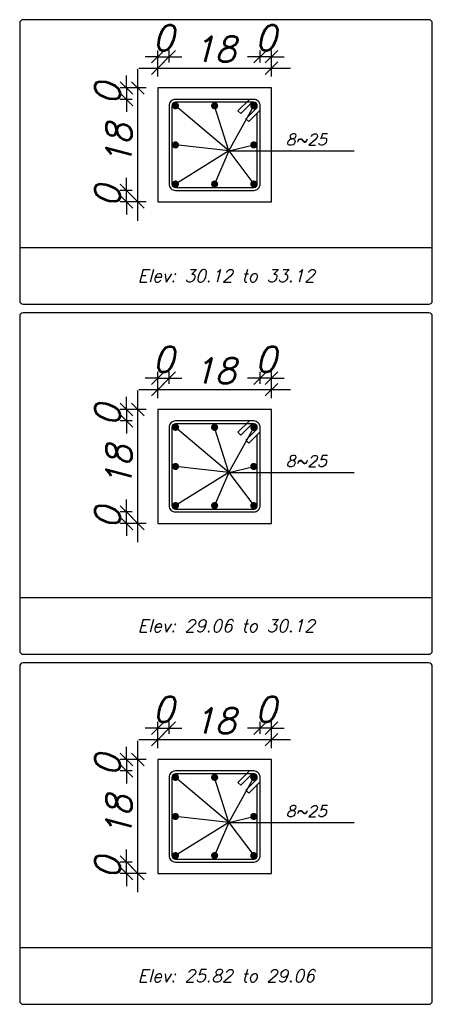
# Model space of a CAD drawing. Header units: inches. Extents: x 826 to 1034, y 702 to 834.
# Tile 62 of 93: x 929.39 to 932.66, y 738.08 to 745.89. Entities that reach past the tile are written whole.
import ezdxf
from ezdxf.enums import TextEntityAlignment as Align

# ---------------------------------------------------------------- set-up
doc = ezdxf.new("R2010")
doc.units = ezdxf.units.IN
doc.header["$MEASUREMENT"] = 0
doc.layers.add('SAZE_DRAWINGS', color=7, linetype='Continuous')
doc.styles.add('SAZE_STYLE', font='romansp.shx', dxfattribs={"oblique": 15})
doc.styles.add('SAZE_STYLE1', font='romant.shx', dxfattribs={"oblique": 15})
doc.dimstyles.new('SAZE_DIM_STYLE', dxfattribs={"dimtxt": 0.2, "dimasz": 0.2, "dimexe": 0.1, "dimexo": 0.05, "dimgap": 0.05, "dimtad": 0, "dimzin": 0, "dimdsep": 46, "dimtxsty": 'SAZE_STYLE', "dimcen": 0.09, "dimclrd": 2, "dimclre": 2, "dimclrt": 3, "dimadec": 0, "dimazin": 0, "dimtfac": 1, "dimtdec": 4, "dimtix": 1, "dimtmove": 1, "dimatfit": 3, "dimfxl": 1, "dimtolj": 1, "dimtzin": 0, "dimarcsym": 0})

# ---------------------------------------------------------------- blocks, each defined once
blk = doc.blocks.new('_Oblique')
at = {"color": 0, "linetype": 'ByBlock', "lineweight": -2}
blk.add_line((-0.5, -0.5), (0.5, 0.5), dxfattribs=at)
blk = doc.blocks.new('*D3918')
at = {"layer": 'Defpoints', "color": 0, "transparency": 16777216}
for p in [(930.4828, 740.2231), (930.5731, 740.2682), (930.5731, 740.2231)]:
    blk.add_point(p, dxfattribs=at)
at = {"layer": 'SAZE_DRAWINGS', "color": 2, "lineweight": -2, "transparency": 16777216}
for p, q in [((930.4828, 740.2231), (930.4828, 740.3182)), ((930.5731, 740.2231), (930.5731, 740.3182)), ((930.4828, 740.2682), (930.3828, 740.2682)), ((930.4828, 740.2682), (930.5731, 740.2682)), ((930.5731, 740.2682), (930.6731, 740.2682))]:
    blk.add_line(p, q, dxfattribs=at)
at = {"layer": 'SAZE_DRAWINGS', "color": 2, "lineweight": -2, "transparency": 16777216, "xscale": 0.1, "yscale": 0.1, "zscale": 0.1}
blk.add_blockref('_Oblique', (930.4828, 740.2682), dxfattribs=at)
at = {"layer": 'SAZE_DRAWINGS', "color": 2, "lineweight": -2, "transparency": 16777216, "xscale": 0.1, "yscale": 0.1, "zscale": 0.1, "rotation": 180}
blk.add_blockref('_Oblique', (930.5731, 740.2682), dxfattribs=at)
at = {"layer": 'SAZE_DRAWINGS', "color": 3, "transparency": 16777216, "insert": (930.5279, 740.4182), "char_height": 0.2, "attachment_point": 5, "style": 'SAZE_STYLE'}
blk.add_mtext('\\A1;0', dxfattribs=at)
blk = doc.blocks.new('*D3919')
at = {"layer": 'Defpoints', "color": 0, "transparency": 16777216}
for p in [(931.3861, 740.1779), (930.4828, 740.1102), (931.3861, 740.1102)]:
    blk.add_point(p, dxfattribs=at)
at = {"layer": 'SAZE_DRAWINGS', "color": 2, "lineweight": -2, "transparency": 16777216}
for p, q in [((930.4828, 740.1102), (930.4828, 740.2279)), ((931.3861, 740.1102), (931.3861, 740.2279)), ((930.3328, 740.1779), (931.5361, 740.1779))]:
    blk.add_line(p, q, dxfattribs=at)
at = {"layer": 'SAZE_DRAWINGS', "color": 2, "lineweight": -2, "transparency": 16777216, "xscale": 0.1, "yscale": 0.1, "zscale": 0.1, "rotation": 180}
blk.add_blockref('_Oblique', (930.4828, 740.1779), dxfattribs=at)
at = {"layer": 'SAZE_DRAWINGS', "color": 2, "lineweight": -2, "transparency": 16777216, "xscale": 0.1, "yscale": 0.1, "zscale": 0.1}
blk.add_blockref('_Oblique', (931.3861, 740.1779), dxfattribs=at)
at = {"layer": 'SAZE_DRAWINGS', "color": 3, "transparency": 16777216, "insert": (930.9344, 740.3279), "char_height": 0.2, "attachment_point": 5, "style": 'SAZE_STYLE'}
blk.add_mtext('\\A1;18', dxfattribs=at)
blk = doc.blocks.new('*D3920')
at = {"layer": 'Defpoints', "color": 0, "transparency": 16777216}
for p in [(931.2958, 740.2682), (931.2958, 740.2231), (931.3861, 740.2231)]:
    blk.add_point(p, dxfattribs=at)
at = {"layer": 'SAZE_DRAWINGS', "color": 2, "lineweight": -2, "transparency": 16777216}
for p, q in [((931.2958, 740.2231), (931.2958, 740.3182)), ((931.3861, 740.2231), (931.3861, 740.3182)), ((931.2958, 740.2682), (931.1958, 740.2682)), ((931.3861, 740.2682), (931.2958, 740.2682)), ((931.3861, 740.2682), (931.4861, 740.2682))]:
    blk.add_line(p, q, dxfattribs=at)
at = {"layer": 'SAZE_DRAWINGS', "color": 2, "lineweight": -2, "transparency": 16777216, "xscale": 0.1, "yscale": 0.1, "zscale": 0.1}
blk.add_blockref('_Oblique', (931.2958, 740.2682), dxfattribs=at)
at = {"layer": 'SAZE_DRAWINGS', "color": 2, "lineweight": -2, "transparency": 16777216, "xscale": 0.1, "yscale": 0.1, "zscale": 0.1, "rotation": 180}
blk.add_blockref('_Oblique', (931.3861, 740.2682), dxfattribs=at)
at = {"layer": 'SAZE_DRAWINGS', "color": 3, "transparency": 16777216, "insert": (931.3409, 740.4182), "char_height": 0.2, "attachment_point": 5, "style": 'SAZE_STYLE'}
blk.add_mtext('\\A1;0', dxfattribs=at)
blk = doc.blocks.new('*D3921')
at = {"layer": 'Defpoints', "color": 0, "transparency": 16777216}
for p in [(930.2344, 739.2068), (930.2795, 739.2068), (930.2795, 739.1165)]:
    blk.add_point(p, dxfattribs=at)
at = {"layer": 'SAZE_DRAWINGS', "color": 2, "lineweight": -2, "transparency": 16777216}
for p, q in [((930.2344, 739.2068), (930.2344, 739.3068)), ((930.2795, 739.2068), (930.1844, 739.2068)), ((930.2344, 739.1165), (930.2344, 739.2068)), ((930.2795, 739.1165), (930.1844, 739.1165)), ((930.2344, 739.1165), (930.2344, 739.0165))]:
    blk.add_line(p, q, dxfattribs=at)
at = {"layer": 'SAZE_DRAWINGS', "color": 2, "lineweight": -2, "transparency": 16777216, "xscale": 0.1, "yscale": 0.1, "zscale": 0.1}
for p, rotation in [((930.2344, 739.2068), 270), ((930.2344, 739.1165), 90)]:
    blk.add_blockref('_Oblique', p, dxfattribs=dict(at, rotation=rotation))
at = {"layer": 'SAZE_DRAWINGS', "color": 3, "transparency": 16777216, "insert": (930.0844, 739.1617), "char_height": 0.2, "attachment_point": 5, "rotation": 90, "style": 'SAZE_STYLE'}
blk.add_mtext('\\A1;0', dxfattribs=at)
blk = doc.blocks.new('*D3922')
at = {"layer": 'Defpoints', "color": 0, "transparency": 16777216}
for p in [(930.3247, 740.0198), (930.3924, 740.0198), (930.3924, 739.1165)]:
    blk.add_point(p, dxfattribs=at)
at = {"layer": 'SAZE_DRAWINGS', "color": 2, "lineweight": -2, "transparency": 16777216}
for p, q in [((930.3247, 738.9665), (930.3247, 740.1698)), ((930.3924, 740.0198), (930.2747, 740.0198)), ((930.3924, 739.1165), (930.2747, 739.1165))]:
    blk.add_line(p, q, dxfattribs=at)
at = {"layer": 'SAZE_DRAWINGS', "color": 2, "lineweight": -2, "transparency": 16777216, "xscale": 0.1, "yscale": 0.1, "zscale": 0.1}
for p, rotation in [((930.3247, 740.0198), 90), ((930.3247, 739.1165), 270)]:
    blk.add_blockref('_Oblique', p, dxfattribs=dict(at, rotation=rotation))
at = {"layer": 'SAZE_DRAWINGS', "color": 3, "transparency": 16777216, "insert": (930.1747, 739.5682), "char_height": 0.2, "attachment_point": 5, "rotation": 90, "style": 'SAZE_STYLE'}
blk.add_mtext('\\A1;18', dxfattribs=at)
blk = doc.blocks.new('*D3923')
at = {"layer": 'Defpoints', "color": 0, "transparency": 16777216}
for p in [(930.2795, 740.0198), (930.2344, 739.9295), (930.2795, 739.9295)]:
    blk.add_point(p, dxfattribs=at)
at = {"layer": 'SAZE_DRAWINGS', "color": 2, "lineweight": -2, "transparency": 16777216}
for p, q in [((930.2344, 740.0198), (930.2344, 740.1198)), ((930.2795, 740.0198), (930.1844, 740.0198)), ((930.2344, 740.0198), (930.2344, 739.9295)), ((930.2795, 739.9295), (930.1844, 739.9295)), ((930.2344, 739.9295), (930.2344, 739.8295))]:
    blk.add_line(p, q, dxfattribs=at)
at = {"layer": 'SAZE_DRAWINGS', "color": 2, "lineweight": -2, "transparency": 16777216, "xscale": 0.1, "yscale": 0.1, "zscale": 0.1}
for p, rotation in [((930.2344, 740.0198), 270), ((930.2344, 739.9295), 90)]:
    blk.add_blockref('_Oblique', p, dxfattribs=dict(at, rotation=rotation))
at = {"layer": 'SAZE_DRAWINGS', "color": 3, "transparency": 16777216, "insert": (930.0844, 739.9747), "char_height": 0.2, "attachment_point": 5, "rotation": 90, "style": 'SAZE_STYLE'}
blk.add_mtext('\\A1;0', dxfattribs=at)
blk = doc.blocks.new('*D3924')
at = {"layer": 'Defpoints', "color": 0, "transparency": 16777216}
for p in [(930.5731, 743.046), (930.4828, 743.0008), (930.5731, 743.0008)]:
    blk.add_point(p, dxfattribs=at)
at = {"layer": 'SAZE_DRAWINGS', "color": 2, "lineweight": -2, "transparency": 16777216}
for p, q in [((930.4828, 743.0008), (930.4828, 743.096)), ((930.5731, 743.0008), (930.5731, 743.096)), ((930.4828, 743.046), (930.3828, 743.046)), ((930.4828, 743.046), (930.5731, 743.046)), ((930.5731, 743.046), (930.6731, 743.046))]:
    blk.add_line(p, q, dxfattribs=at)
at = {"layer": 'SAZE_DRAWINGS', "color": 2, "lineweight": -2, "transparency": 16777216, "xscale": 0.1, "yscale": 0.1, "zscale": 0.1}
blk.add_blockref('_Oblique', (930.4828, 743.046), dxfattribs=at)
at = {"layer": 'SAZE_DRAWINGS', "color": 2, "lineweight": -2, "transparency": 16777216, "xscale": 0.1, "yscale": 0.1, "zscale": 0.1, "rotation": 180}
blk.add_blockref('_Oblique', (930.5731, 743.046), dxfattribs=at)
at = {"layer": 'SAZE_DRAWINGS', "color": 3, "transparency": 16777216, "insert": (930.5279, 743.196), "char_height": 0.2, "attachment_point": 5, "style": 'SAZE_STYLE'}
blk.add_mtext('\\A1;0', dxfattribs=at)
blk = doc.blocks.new('*D3925')
at = {"layer": 'Defpoints', "color": 0, "transparency": 16777216}
for p in [(931.3861, 742.9556), (930.4828, 742.8879), (931.3861, 742.8879)]:
    blk.add_point(p, dxfattribs=at)
at = {"layer": 'SAZE_DRAWINGS', "color": 2, "lineweight": -2, "transparency": 16777216}
for p, q in [((930.3328, 742.9556), (931.5361, 742.9556)), ((930.4828, 742.8879), (930.4828, 743.0056)), ((931.3861, 742.8879), (931.3861, 743.0056))]:
    blk.add_line(p, q, dxfattribs=at)
at = {"layer": 'SAZE_DRAWINGS', "color": 2, "lineweight": -2, "transparency": 16777216, "xscale": 0.1, "yscale": 0.1, "zscale": 0.1, "rotation": 180}
blk.add_blockref('_Oblique', (930.4828, 742.9556), dxfattribs=at)
at = {"layer": 'SAZE_DRAWINGS', "color": 2, "lineweight": -2, "transparency": 16777216, "xscale": 0.1, "yscale": 0.1, "zscale": 0.1}
blk.add_blockref('_Oblique', (931.3861, 742.9556), dxfattribs=at)
at = {"layer": 'SAZE_DRAWINGS', "color": 3, "transparency": 16777216, "insert": (930.9344, 743.1056), "char_height": 0.2, "attachment_point": 5, "style": 'SAZE_STYLE'}
blk.add_mtext('\\A1;18', dxfattribs=at)
blk = doc.blocks.new('*D3926')
at = {"layer": 'Defpoints', "color": 0, "transparency": 16777216}
for p in [(931.2958, 743.046), (931.2958, 743.0008), (931.3861, 743.0008)]:
    blk.add_point(p, dxfattribs=at)
at = {"layer": 'SAZE_DRAWINGS', "color": 2, "lineweight": -2, "transparency": 16777216}
for p, q in [((931.2958, 743.0008), (931.2958, 743.096)), ((931.3861, 743.0008), (931.3861, 743.096)), ((931.2958, 743.046), (931.1958, 743.046)), ((931.3861, 743.046), (931.2958, 743.046)), ((931.3861, 743.046), (931.4861, 743.046))]:
    blk.add_line(p, q, dxfattribs=at)
at = {"layer": 'SAZE_DRAWINGS', "color": 2, "lineweight": -2, "transparency": 16777216, "xscale": 0.1, "yscale": 0.1, "zscale": 0.1}
blk.add_blockref('_Oblique', (931.2958, 743.046), dxfattribs=at)
at = {"layer": 'SAZE_DRAWINGS', "color": 2, "lineweight": -2, "transparency": 16777216, "xscale": 0.1, "yscale": 0.1, "zscale": 0.1, "rotation": 180}
blk.add_blockref('_Oblique', (931.3861, 743.046), dxfattribs=at)
at = {"layer": 'SAZE_DRAWINGS', "color": 3, "transparency": 16777216, "insert": (931.3409, 743.196), "char_height": 0.2, "attachment_point": 5, "style": 'SAZE_STYLE'}
blk.add_mtext('\\A1;0', dxfattribs=at)
blk = doc.blocks.new('*D3927')
at = {"layer": 'Defpoints', "color": 0, "transparency": 16777216}
for p in [(930.2344, 741.9846), (930.2795, 741.9846), (930.2795, 741.8942)]:
    blk.add_point(p, dxfattribs=at)
at = {"layer": 'SAZE_DRAWINGS', "color": 2, "lineweight": -2, "transparency": 16777216}
for p, q in [((930.2344, 741.9846), (930.2344, 742.0846)), ((930.2795, 741.9846), (930.1844, 741.9846)), ((930.2344, 741.8942), (930.2344, 741.9846)), ((930.2795, 741.8942), (930.1844, 741.8942)), ((930.2344, 741.8942), (930.2344, 741.7942))]:
    blk.add_line(p, q, dxfattribs=at)
at = {"layer": 'SAZE_DRAWINGS', "color": 2, "lineweight": -2, "transparency": 16777216, "xscale": 0.1, "yscale": 0.1, "zscale": 0.1}
for p, rotation in [((930.2344, 741.9846), 270), ((930.2344, 741.8942), 90)]:
    blk.add_blockref('_Oblique', p, dxfattribs=dict(at, rotation=rotation))
at = {"layer": 'SAZE_DRAWINGS', "color": 3, "transparency": 16777216, "insert": (930.0844, 741.9394), "char_height": 0.2, "attachment_point": 5, "rotation": 90, "style": 'SAZE_STYLE'}
blk.add_mtext('\\A1;0', dxfattribs=at)
blk = doc.blocks.new('*D3928')
at = {"layer": 'Defpoints', "color": 0, "transparency": 16777216}
for p in [(930.3247, 742.7975), (930.3924, 742.7975), (930.3924, 741.8942)]:
    blk.add_point(p, dxfattribs=at)
at = {"layer": 'SAZE_DRAWINGS', "color": 2, "lineweight": -2, "transparency": 16777216}
for p, q in [((930.3247, 741.7442), (930.3247, 742.9475)), ((930.3924, 742.7975), (930.2747, 742.7975)), ((930.3924, 741.8942), (930.2747, 741.8942))]:
    blk.add_line(p, q, dxfattribs=at)
at = {"layer": 'SAZE_DRAWINGS', "color": 2, "lineweight": -2, "transparency": 16777216, "xscale": 0.1, "yscale": 0.1, "zscale": 0.1}
for p, rotation in [((930.3247, 742.7975), 90), ((930.3247, 741.8942), 270)]:
    blk.add_blockref('_Oblique', p, dxfattribs=dict(at, rotation=rotation))
at = {"layer": 'SAZE_DRAWINGS', "color": 3, "transparency": 16777216, "insert": (930.1747, 742.3459), "char_height": 0.2, "attachment_point": 5, "rotation": 90, "style": 'SAZE_STYLE'}
blk.add_mtext('\\A1;18', dxfattribs=at)
blk = doc.blocks.new('*D3929')
at = {"layer": 'Defpoints', "color": 0, "transparency": 16777216}
for p in [(930.2795, 742.7975), (930.2344, 742.7072), (930.2795, 742.7072)]:
    blk.add_point(p, dxfattribs=at)
at = {"layer": 'SAZE_DRAWINGS', "color": 2, "lineweight": -2, "transparency": 16777216}
for p, q in [((930.2344, 742.7975), (930.2344, 742.8975)), ((930.2795, 742.7975), (930.1844, 742.7975)), ((930.2344, 742.7975), (930.2344, 742.7072)), ((930.2795, 742.7072), (930.1844, 742.7072)), ((930.2344, 742.7072), (930.2344, 742.6072))]:
    blk.add_line(p, q, dxfattribs=at)
at = {"layer": 'SAZE_DRAWINGS', "color": 2, "lineweight": -2, "transparency": 16777216, "xscale": 0.1, "yscale": 0.1, "zscale": 0.1}
for p, rotation in [((930.2344, 742.7975), 270), ((930.2344, 742.7072), 90)]:
    blk.add_blockref('_Oblique', p, dxfattribs=dict(at, rotation=rotation))
at = {"layer": 'SAZE_DRAWINGS', "color": 3, "transparency": 16777216, "insert": (930.0844, 742.7524), "char_height": 0.2, "attachment_point": 5, "rotation": 90, "style": 'SAZE_STYLE'}
blk.add_mtext('\\A1;0', dxfattribs=at)
blk = doc.blocks.new('*D3930')
at = {"layer": 'Defpoints', "color": 0, "transparency": 16777216}
for p in [(930.5731, 745.5978), (930.4828, 745.5527), (930.5731, 745.5527)]:
    blk.add_point(p, dxfattribs=at)
at = {"layer": 'SAZE_DRAWINGS', "color": 2, "lineweight": -2, "transparency": 16777216}
for p, q in [((930.4828, 745.5978), (930.3828, 745.5978)), ((930.4828, 745.5527), (930.4828, 745.6478)), ((930.4828, 745.5978), (930.5731, 745.5978)), ((930.5731, 745.5527), (930.5731, 745.6478)), ((930.5731, 745.5978), (930.6731, 745.5978))]:
    blk.add_line(p, q, dxfattribs=at)
at = {"layer": 'SAZE_DRAWINGS', "color": 2, "lineweight": -2, "transparency": 16777216, "xscale": 0.1, "yscale": 0.1, "zscale": 0.1}
blk.add_blockref('_Oblique', (930.4828, 745.5978), dxfattribs=at)
at = {"layer": 'SAZE_DRAWINGS', "color": 2, "lineweight": -2, "transparency": 16777216, "xscale": 0.1, "yscale": 0.1, "zscale": 0.1, "rotation": 180}
blk.add_blockref('_Oblique', (930.5731, 745.5978), dxfattribs=at)
at = {"layer": 'SAZE_DRAWINGS', "color": 3, "transparency": 16777216, "insert": (930.5279, 745.7478), "char_height": 0.2, "attachment_point": 5, "style": 'SAZE_STYLE'}
blk.add_mtext('\\A1;0', dxfattribs=at)
blk = doc.blocks.new('*D3931')
at = {"layer": 'Defpoints', "color": 0, "transparency": 16777216}
for p in [(931.3861, 745.5075), (930.4828, 745.4398), (931.3861, 745.4398)]:
    blk.add_point(p, dxfattribs=at)
at = {"layer": 'SAZE_DRAWINGS', "color": 2, "lineweight": -2, "transparency": 16777216}
for p, q in [((930.3328, 745.5075), (931.5361, 745.5075)), ((930.4828, 745.4398), (930.4828, 745.5575)), ((931.3861, 745.4398), (931.3861, 745.5575))]:
    blk.add_line(p, q, dxfattribs=at)
at = {"layer": 'SAZE_DRAWINGS', "color": 2, "lineweight": -2, "transparency": 16777216, "xscale": 0.1, "yscale": 0.1, "zscale": 0.1, "rotation": 180}
blk.add_blockref('_Oblique', (930.4828, 745.5075), dxfattribs=at)
at = {"layer": 'SAZE_DRAWINGS', "color": 2, "lineweight": -2, "transparency": 16777216, "xscale": 0.1, "yscale": 0.1, "zscale": 0.1}
blk.add_blockref('_Oblique', (931.3861, 745.5075), dxfattribs=at)
at = {"layer": 'SAZE_DRAWINGS', "color": 3, "transparency": 16777216, "insert": (930.9344, 745.6575), "char_height": 0.2, "attachment_point": 5, "style": 'SAZE_STYLE'}
blk.add_mtext('\\A1;18', dxfattribs=at)
blk = doc.blocks.new('*D3932')
at = {"layer": 'Defpoints', "color": 0, "transparency": 16777216}
for p in [(931.2958, 745.5978), (931.2958, 745.5527), (931.3861, 745.5527)]:
    blk.add_point(p, dxfattribs=at)
at = {"layer": 'SAZE_DRAWINGS', "color": 2, "lineweight": -2, "transparency": 16777216}
for p, q in [((931.2958, 745.5978), (931.1958, 745.5978)), ((931.2958, 745.5527), (931.2958, 745.6478)), ((931.3861, 745.5978), (931.2958, 745.5978)), ((931.3861, 745.5527), (931.3861, 745.6478)), ((931.3861, 745.5978), (931.4861, 745.5978))]:
    blk.add_line(p, q, dxfattribs=at)
at = {"layer": 'SAZE_DRAWINGS', "color": 2, "lineweight": -2, "transparency": 16777216, "xscale": 0.1, "yscale": 0.1, "zscale": 0.1}
blk.add_blockref('_Oblique', (931.2958, 745.5978), dxfattribs=at)
at = {"layer": 'SAZE_DRAWINGS', "color": 2, "lineweight": -2, "transparency": 16777216, "xscale": 0.1, "yscale": 0.1, "zscale": 0.1, "rotation": 180}
blk.add_blockref('_Oblique', (931.3861, 745.5978), dxfattribs=at)
at = {"layer": 'SAZE_DRAWINGS', "color": 3, "transparency": 16777216, "insert": (931.3409, 745.7478), "char_height": 0.2, "attachment_point": 5, "style": 'SAZE_STYLE'}
blk.add_mtext('\\A1;0', dxfattribs=at)
blk = doc.blocks.new('*D3933')
at = {"layer": 'Defpoints', "color": 0, "transparency": 16777216}
for p in [(930.2344, 744.5364), (930.2795, 744.5364), (930.2795, 744.4461)]:
    blk.add_point(p, dxfattribs=at)
at = {"layer": 'SAZE_DRAWINGS', "color": 2, "lineweight": -2, "transparency": 16777216}
for p, q in [((930.2344, 744.5364), (930.2344, 744.6364)), ((930.2795, 744.5364), (930.1844, 744.5364)), ((930.2344, 744.4461), (930.2344, 744.5364)), ((930.2795, 744.4461), (930.1844, 744.4461)), ((930.2344, 744.4461), (930.2344, 744.3461))]:
    blk.add_line(p, q, dxfattribs=at)
at = {"layer": 'SAZE_DRAWINGS', "color": 2, "lineweight": -2, "transparency": 16777216, "xscale": 0.1, "yscale": 0.1, "zscale": 0.1}
for p, rotation in [((930.2344, 744.5364), 270), ((930.2344, 744.4461), 90)]:
    blk.add_blockref('_Oblique', p, dxfattribs=dict(at, rotation=rotation))
at = {"layer": 'SAZE_DRAWINGS', "color": 3, "transparency": 16777216, "insert": (930.0844, 744.4913), "char_height": 0.2, "attachment_point": 5, "rotation": 90, "style": 'SAZE_STYLE'}
blk.add_mtext('\\A1;0', dxfattribs=at)
blk = doc.blocks.new('*D3934')
at = {"layer": 'Defpoints', "color": 0, "transparency": 16777216}
for p in [(930.3247, 745.3494), (930.3924, 745.3494), (930.3924, 744.4461)]:
    blk.add_point(p, dxfattribs=at)
at = {"layer": 'SAZE_DRAWINGS', "color": 2, "lineweight": -2, "transparency": 16777216}
for p, q in [((930.3247, 744.2961), (930.3247, 745.4994)), ((930.3924, 745.3494), (930.2747, 745.3494)), ((930.3924, 744.4461), (930.2747, 744.4461))]:
    blk.add_line(p, q, dxfattribs=at)
at = {"layer": 'SAZE_DRAWINGS', "color": 2, "lineweight": -2, "transparency": 16777216, "xscale": 0.1, "yscale": 0.1, "zscale": 0.1}
for p, rotation in [((930.3247, 745.3494), 90), ((930.3247, 744.4461), 270)]:
    blk.add_blockref('_Oblique', p, dxfattribs=dict(at, rotation=rotation))
at = {"layer": 'SAZE_DRAWINGS', "color": 3, "transparency": 16777216, "insert": (930.1747, 744.8978), "char_height": 0.2, "attachment_point": 5, "rotation": 90, "style": 'SAZE_STYLE'}
blk.add_mtext('\\A1;18', dxfattribs=at)
blk = doc.blocks.new('*D3935')
at = {"layer": 'Defpoints', "color": 0, "transparency": 16777216}
for p in [(930.2795, 745.3494), (930.2344, 745.2591), (930.2795, 745.2591)]:
    blk.add_point(p, dxfattribs=at)
at = {"layer": 'SAZE_DRAWINGS', "color": 2, "lineweight": -2, "transparency": 16777216}
for p, q in [((930.2344, 745.3494), (930.2344, 745.4494)), ((930.2795, 745.3494), (930.1844, 745.3494)), ((930.2344, 745.3494), (930.2344, 745.2591)), ((930.2795, 745.2591), (930.1844, 745.2591)), ((930.2344, 745.2591), (930.2344, 745.1591))]:
    blk.add_line(p, q, dxfattribs=at)
at = {"layer": 'SAZE_DRAWINGS', "color": 2, "lineweight": -2, "transparency": 16777216, "xscale": 0.1, "yscale": 0.1, "zscale": 0.1}
for p, rotation in [((930.2344, 745.3494), 270), ((930.2344, 745.2591), 90)]:
    blk.add_blockref('_Oblique', p, dxfattribs=dict(at, rotation=rotation))
at = {"layer": 'SAZE_DRAWINGS', "color": 3, "transparency": 16777216, "insert": (930.0844, 745.3043), "char_height": 0.2, "attachment_point": 5, "rotation": 90, "style": 'SAZE_STYLE'}
blk.add_mtext('\\A1;0', dxfattribs=at)

msp = doc.modelspace()

# ---------------------------------------------------------------- linework, layer by layer
at = {"layer": 'SAZE_DRAWINGS', "color": 2}
for p, q in [((931.0474, 744.8498), (930.6239, 745.2083)), ((931.0474, 744.8498), (930.9344, 745.2083)), ((931.0474, 744.8498), (931.245, 745.2083)), ((931.0474, 744.8498), (930.6239, 744.8978)), ((931.0474, 744.8498), (931.245, 744.8978)), ((931.0474, 744.8498), (930.6239, 744.5872)), ((931.0474, 744.8498), (930.9344, 744.5872)), ((931.0474, 744.8498), (932.041, 744.8498)), ((931.0474, 744.8498), (931.245, 744.5872)), ((931.0474, 742.2979), (930.6239, 742.6564)), ((931.0474, 742.2979), (930.9344, 742.6564)), ((931.0474, 742.2979), (931.245, 742.6564)), ((931.0474, 742.2979), (930.6239, 742.3459)), ((931.0474, 742.2979), (931.245, 742.3459)), ((931.0474, 742.2979), (930.6239, 742.0354)), ((931.0474, 742.2979), (930.9344, 742.0354)), ((931.0474, 742.2979), (932.041, 742.2979)), ((931.0474, 742.2979), (931.245, 742.0354)), ((931.0474, 739.5202), (930.6239, 739.8787)), ((931.0474, 739.5202), (930.9344, 739.8787)), ((931.0474, 739.5202), (931.245, 739.8787)), ((931.0474, 739.5202), (930.6239, 739.5682)), ((931.0474, 739.5202), (930.6239, 739.2577)), ((931.0474, 739.5202), (930.9344, 739.2577)), ((931.0474, 739.5202), (931.245, 739.5682)), ((931.0474, 739.5202), (932.041, 739.5202)), ((931.0474, 739.5202), (931.245, 739.2577))]:
    msp.add_line(p, q, dxfattribs=at)
at = {"layer": 'SAZE_DRAWINGS', "color": 8}
for p, q in [((929.3875, 744.0848), (932.662, 744.0848)), ((929.3875, 741.3071), (932.662, 741.3071)), ((929.3875, 738.5294), (932.662, 738.5294))]:
    msp.add_line(p, q, dxfattribs=at)
for points in [[(929.4157, 743.6331), (932.6338, 743.6331, 0.414214), (932.662, 743.6613), (932.662, 745.8632, 0.414214), (932.6338, 745.8914), (929.4157, 745.8914, 0.414214), (929.3875, 745.8632), (929.3875, 743.6613, 0.414214)], [(929.4157, 740.8554), (932.6338, 740.8554, 0.414214), (932.662, 740.8836), (932.662, 743.5371, 0.414214), (932.6338, 743.5654), (929.4157, 743.5654, 0.414214), (929.3875, 743.5371), (929.3875, 740.8836, 0.414214)], [(929.4157, 738.0777), (932.6338, 738.0777, 0.414214), (932.662, 738.1059), (932.662, 740.7594, 0.414214), (932.6338, 740.7877), (929.4157, 740.7877, 0.414214), (929.3875, 740.7594), (929.3875, 738.1059, 0.414214)]]:
    msp.add_lwpolyline(points, format="xyb", close=True, dxfattribs=at)
at = {"layer": 'SAZE_DRAWINGS', "color": 3}
for points in [[(930.4828, 744.4461), (931.3861, 744.4461), (931.3861, 745.3494), (930.4828, 745.3494)], [(930.4828, 741.8942), (931.3861, 741.8942), (931.3861, 742.7975), (930.4828, 742.7975)], [(930.4828, 739.1165), (931.3861, 739.1165), (931.3861, 740.0198), (930.4828, 740.0198)]]:
    msp.add_lwpolyline(points, close=True, dxfattribs=at)
at = {"layer": 'SAZE_DRAWINGS', "color": 4}
for points in [[(930.6239, 744.5364), (931.245, 744.5364, 0.414214), (931.2958, 744.5872), (931.2958, 745.2083, 0.414214), (931.245, 745.2591), (930.6239, 745.2591, 0.414214), (930.5731, 745.2083), (930.5731, 744.5872, 0.414214)], [(930.6239, 741.9846), (931.245, 741.9846, 0.414214), (931.2958, 742.0354), (931.2958, 742.6564, 0.414214), (931.245, 742.7072), (930.6239, 742.7072, 0.414214), (930.5731, 742.6564), (930.5731, 742.0354, 0.414214)], [(930.6239, 739.2068), (931.245, 739.2068, 0.414214), (931.2958, 739.2577), (931.2958, 739.8787, 0.414214), (931.245, 739.9295), (930.6239, 739.9295, 0.414214), (930.5731, 739.8787), (930.5731, 739.2577, 0.414214)]]:
    msp.add_lwpolyline(points, format="xyb", close=True, dxfattribs=at)
at = {"layer": 'SAZE_DRAWINGS', "color": 6, "const_width": 0.0282}
for points in [[(930.6098, 745.2083, 1), (930.638, 745.2083, 1)], [(930.9203, 745.2083, 1), (930.9486, 745.2083, 1)], [(931.2308, 745.2083, 1), (931.2591, 745.2083, 1)], [(930.6098, 744.8978, 1), (930.638, 744.8978, 1)], [(931.2308, 744.8978, 1), (931.2591, 744.8978, 1)], [(930.6098, 744.5872, 1), (930.638, 744.5872, 1)], [(930.9203, 744.5872, 1), (930.9486, 744.5872, 1)], [(931.2308, 744.5872, 1), (931.2591, 744.5872, 1)], [(930.6098, 742.6564, 1), (930.638, 742.6564, 1)], [(930.9203, 742.6564, 1), (930.9486, 742.6564, 1)], [(931.2308, 742.6564, 1), (931.2591, 742.6564, 1)], [(930.6098, 742.3459, 1), (930.638, 742.3459, 1)], [(931.2308, 742.3459, 1), (931.2591, 742.3459, 1)], [(930.6098, 742.0354, 1), (930.638, 742.0354, 1)], [(930.9203, 742.0354, 1), (930.9486, 742.0354, 1)], [(931.2308, 742.0354, 1), (931.2591, 742.0354, 1)], [(930.6098, 739.8787, 1), (930.638, 739.8787, 1)], [(930.9203, 739.8787, 1), (930.9486, 739.8787, 1)], [(931.2308, 739.8787, 1), (931.2591, 739.8787, 1)], [(930.6098, 739.5682, 1), (930.638, 739.5682, 1)], [(931.2308, 739.5682, 1), (931.2591, 739.5682, 1)], [(930.6098, 739.2577, 1), (930.638, 739.2577, 1)], [(930.9203, 739.2577, 1), (930.9486, 739.2577, 1)], [(931.2308, 739.2577, 1), (931.2591, 739.2577, 1)]]:
    msp.add_lwpolyline(points, format="xyb", close=True, dxfattribs=at)
at = {"layer": 'SAZE_DRAWINGS', "color": 4}
for points in [[(931.2732, 745.1959), (931.2732, 745.2083, 0.414214), (931.245, 745.2365), (930.6239, 745.2365, 0.414214), (930.5957, 745.2083), (930.5957, 744.5872, 0.414214), (930.6239, 744.559), (931.245, 744.559, 0.414214), (931.2732, 744.5872), (931.2732, 745.1507)], [(931.2732, 742.644), (931.2732, 742.6564, 0.414214), (931.245, 742.6846), (930.6239, 742.6846, 0.414214), (930.5957, 742.6564), (930.5957, 742.0354, 0.414214), (930.6239, 742.0071), (931.245, 742.0071, 0.414214), (931.2732, 742.0354), (931.2732, 742.5988)], [(931.2732, 739.8663), (931.2732, 739.8787, 0.414214), (931.245, 739.9069), (930.6239, 739.9069, 0.414214), (930.5957, 739.8787), (930.5957, 739.2577, 0.414214), (930.6239, 739.2294), (931.245, 739.2294, 0.414214), (931.2732, 739.2577), (931.2732, 739.8211)]]:
    msp.add_lwpolyline(points, format="xyb", dxfattribs=at)
for points in [[(931.2325, 745.2365), (931.1422, 745.1462), (931.1196, 745.1688), (931.21, 745.2591)], [(931.2732, 745.1959), (931.1829, 745.1055), (931.2054, 745.0829), (931.2958, 745.1733)], [(931.2325, 742.6846), (931.1422, 742.5943), (931.1196, 742.6169), (931.21, 742.7072)], [(931.2732, 742.644), (931.1829, 742.5536), (931.2054, 742.5311), (931.2958, 742.6214)], [(931.2325, 739.9069), (931.1422, 739.8166), (931.1196, 739.8392), (931.21, 739.9295)], [(931.2732, 739.8663), (931.1829, 739.7759), (931.2054, 739.7534), (931.2958, 739.8437)]]:
    msp.add_lwpolyline(points, dxfattribs=at)

# ---------------------------------------------------------------- texts
at = {"layer": 'SAZE_DRAWINGS', "color": 2, "style": 'SAZE_STYLE', "oblique": 15}
for p in [(931.499, 744.8949), (931.499, 742.3431), (931.499, 739.5653)]:
    msp.add_text('8~25', height=0.09033, dxfattribs=at).set_placement(p)
at = {"layer": 'SAZE_DRAWINGS', "color": 2, "style": 'SAZE_STYLE1', "oblique": 15}
for s, p in [('Elev: 30.12 to 33.12', (931.027, 743.8589)), ('Elev: 29.06 to 30.12', (931.027, 741.0812)), ('Elev: 25.82 to 29.06', (931.027, 738.3035))]:
    msp.add_text(s, height=0.099365, dxfattribs=at).set_placement(p, align=Align.MIDDLE_CENTER)

# ---------------------------------------------------------------- dimensions: what is measured, and where the dimension line sits
at = {"layer": 'SAZE_DRAWINGS', "color": 2}
for base, p1, p2, override, picture, middle in [((930.5731, 745.5978), (930.4828, 745.5527), (930.5731, 745.5527), {"dimtxt": 0.2, "dimasz": 0.1, "dimexe": 0.05, "dimexo": 0, "dimgap": 0.05, "dimtad": 1, "dimtoh": 1, "dimdec": 1, "dimlfac": 20, "dimrnd": 4, "dimzin": 8, "dimblk": 'Oblique', "dimdle": 0.15, "dimclrd": 2, "dimclre": 2, "dimclrt": 3}, '*D3930', (930.5279, 745.7478)), ((931.2958, 745.5978), (931.3861, 745.5527), (931.2958, 745.5527), {"dimtxt": 0.2, "dimasz": 0.1, "dimexe": 0.05, "dimexo": 0, "dimgap": 0.05, "dimtad": 1, "dimtoh": 1, "dimdec": 1, "dimlfac": 20, "dimrnd": 4, "dimzin": 8, "dimblk": 'Oblique', "dimdle": 0.15, "dimclrd": 2, "dimclre": 2, "dimclrt": 3}, '*D3932', (931.3409, 745.7478)), ((931.3861, 745.5075), (930.4828, 745.4398), (931.3861, 745.4398), {"dimtxt": 0.2, "dimasz": 0.1, "dimexe": 0.05, "dimexo": 0, "dimgap": 0.05, "dimtad": 1, "dimtoh": 1, "dimdec": 1, "dimlfac": 20, "dimrnd": 0.5, "dimzin": 8, "dimblk": 'Oblique', "dimdle": 0.15, "dimclrd": 2, "dimclre": 2, "dimclrt": 3}, '*D3931', (930.9344, 745.6575)), ((930.5731, 743.046), (930.4828, 743.0008), (930.5731, 743.0008), {"dimtxt": 0.2, "dimasz": 0.1, "dimexe": 0.05, "dimexo": 0, "dimgap": 0.05, "dimtad": 1, "dimtoh": 1, "dimdec": 1, "dimlfac": 20, "dimrnd": 4, "dimzin": 8, "dimblk": 'Oblique', "dimdle": 0.15, "dimclrd": 2, "dimclre": 2, "dimclrt": 3}, '*D3924', (930.5279, 743.196)), ((931.2958, 743.046), (931.3861, 743.0008), (931.2958, 743.0008), {"dimtxt": 0.2, "dimasz": 0.1, "dimexe": 0.05, "dimexo": 0, "dimgap": 0.05, "dimtad": 1, "dimtoh": 1, "dimdec": 1, "dimlfac": 20, "dimrnd": 4, "dimzin": 8, "dimblk": 'Oblique', "dimdle": 0.15, "dimclrd": 2, "dimclre": 2, "dimclrt": 3}, '*D3926', (931.3409, 743.196)), ((931.3861, 742.9556), (930.4828, 742.8879), (931.3861, 742.8879), {"dimtxt": 0.2, "dimasz": 0.1, "dimexe": 0.05, "dimexo": 0, "dimgap": 0.05, "dimtad": 1, "dimtoh": 1, "dimdec": 1, "dimlfac": 20, "dimrnd": 0.5, "dimzin": 8, "dimblk": 'Oblique', "dimdle": 0.15, "dimclrd": 2, "dimclre": 2, "dimclrt": 3}, '*D3925', (930.9344, 743.1056)), ((930.5731, 740.2682), (930.4828, 740.2231), (930.5731, 740.2231), {"dimtxt": 0.2, "dimasz": 0.1, "dimexe": 0.05, "dimexo": 0, "dimgap": 0.05, "dimtad": 1, "dimtoh": 1, "dimdec": 1, "dimlfac": 20, "dimrnd": 4, "dimzin": 8, "dimblk": 'Oblique', "dimdle": 0.15, "dimclrd": 2, "dimclre": 2, "dimclrt": 3}, '*D3918', (930.5279, 740.4182)), ((931.2958, 740.2682), (931.3861, 740.2231), (931.2958, 740.2231), {"dimtxt": 0.2, "dimasz": 0.1, "dimexe": 0.05, "dimexo": 0, "dimgap": 0.05, "dimtad": 1, "dimtoh": 1, "dimdec": 1, "dimlfac": 20, "dimrnd": 4, "dimzin": 8, "dimblk": 'Oblique', "dimdle": 0.15, "dimclrd": 2, "dimclre": 2, "dimclrt": 3}, '*D3920', (931.3409, 740.4182)), ((931.3861, 740.1779), (930.4828, 740.1102), (931.3861, 740.1102), {"dimtxt": 0.2, "dimasz": 0.1, "dimexe": 0.05, "dimexo": 0, "dimgap": 0.05, "dimtad": 1, "dimtoh": 1, "dimdec": 1, "dimlfac": 20, "dimrnd": 0.5, "dimzin": 8, "dimblk": 'Oblique', "dimdle": 0.15, "dimclrd": 2, "dimclre": 2, "dimclrt": 3}, '*D3919', (930.9344, 740.3279))]:
    dim = msp.add_linear_dim(base=base, p1=p1, p2=p2, dimstyle='SAZE_DIM_STYLE', override=override, dxfattribs=at)
    dim.commit()
    dim.dimension.update_dxf_attribs({"geometry": picture, "text_midpoint": middle})
for base, p1, p2, override, picture, middle in [((930.2344, 745.2591), (930.2795, 745.3494), (930.2795, 745.2591), {"dimtxt": 0.2, "dimasz": 0.1, "dimexe": 0.05, "dimexo": 0, "dimgap": 0.05, "dimtad": 1, "dimtoh": 1, "dimdec": 1, "dimlfac": 20, "dimrnd": 4, "dimzin": 8, "dimblk": 'Oblique', "dimdle": 0.15, "dimclrd": 2, "dimclre": 2, "dimclrt": 3}, '*D3935', (930.0844, 745.3043)), ((930.3247, 745.3494), (930.3924, 744.4461), (930.3924, 745.3494), {"dimtxt": 0.2, "dimasz": 0.1, "dimexe": 0.05, "dimexo": 0, "dimgap": 0.05, "dimtad": 1, "dimtoh": 1, "dimdec": 1, "dimlfac": 20, "dimrnd": 0.5, "dimzin": 8, "dimblk": 'Oblique', "dimdle": 0.15, "dimclrd": 2, "dimclre": 2, "dimclrt": 3}, '*D3934', (930.1747, 744.8978)), ((930.2344, 744.5364), (930.2795, 744.4461), (930.2795, 744.5364), {"dimtxt": 0.2, "dimasz": 0.1, "dimexe": 0.05, "dimexo": 0, "dimgap": 0.05, "dimtad": 1, "dimtoh": 1, "dimdec": 1, "dimlfac": 20, "dimrnd": 4, "dimzin": 8, "dimblk": 'Oblique', "dimdle": 0.15, "dimclrd": 2, "dimclre": 2, "dimclrt": 3}, '*D3933', (930.0844, 744.4913)), ((930.3247, 742.7975), (930.3924, 741.8942), (930.3924, 742.7975), {"dimtxt": 0.2, "dimasz": 0.1, "dimexe": 0.05, "dimexo": 0, "dimgap": 0.05, "dimtad": 1, "dimtoh": 1, "dimdec": 1, "dimlfac": 20, "dimrnd": 0.5, "dimzin": 8, "dimblk": 'Oblique', "dimdle": 0.15, "dimclrd": 2, "dimclre": 2, "dimclrt": 3}, '*D3928', (930.1747, 742.3459)), ((930.2344, 742.7072), (930.2795, 742.7975), (930.2795, 742.7072), {"dimtxt": 0.2, "dimasz": 0.1, "dimexe": 0.05, "dimexo": 0, "dimgap": 0.05, "dimtad": 1, "dimtoh": 1, "dimdec": 1, "dimlfac": 20, "dimrnd": 4, "dimzin": 8, "dimblk": 'Oblique', "dimdle": 0.15, "dimclrd": 2, "dimclre": 2, "dimclrt": 3}, '*D3929', (930.0844, 742.7524)), ((930.2344, 741.9846), (930.2795, 741.8942), (930.2795, 741.9846), {"dimtxt": 0.2, "dimasz": 0.1, "dimexe": 0.05, "dimexo": 0, "dimgap": 0.05, "dimtad": 1, "dimtoh": 1, "dimdec": 1, "dimlfac": 20, "dimrnd": 4, "dimzin": 8, "dimblk": 'Oblique', "dimdle": 0.15, "dimclrd": 2, "dimclre": 2, "dimclrt": 3}, '*D3927', (930.0844, 741.9394)), ((930.2344, 739.9295), (930.2795, 740.0198), (930.2795, 739.9295), {"dimtxt": 0.2, "dimasz": 0.1, "dimexe": 0.05, "dimexo": 0, "dimgap": 0.05, "dimtad": 1, "dimtoh": 1, "dimdec": 1, "dimlfac": 20, "dimrnd": 4, "dimzin": 8, "dimblk": 'Oblique', "dimdle": 0.15, "dimclrd": 2, "dimclre": 2, "dimclrt": 3}, '*D3923', (930.0844, 739.9747)), ((930.3247, 740.0198), (930.3924, 739.1165), (930.3924, 740.0198), {"dimtxt": 0.2, "dimasz": 0.1, "dimexe": 0.05, "dimexo": 0, "dimgap": 0.05, "dimtad": 1, "dimtoh": 1, "dimdec": 1, "dimlfac": 20, "dimrnd": 0.5, "dimzin": 8, "dimblk": 'Oblique', "dimdle": 0.15, "dimclrd": 2, "dimclre": 2, "dimclrt": 3}, '*D3922', (930.1747, 739.5682)), ((930.2344, 739.2068), (930.2795, 739.1165), (930.2795, 739.2068), {"dimtxt": 0.2, "dimasz": 0.1, "dimexe": 0.05, "dimexo": 0, "dimgap": 0.05, "dimtad": 1, "dimtoh": 1, "dimdec": 1, "dimlfac": 20, "dimrnd": 4, "dimzin": 8, "dimblk": 'Oblique', "dimdle": 0.15, "dimclrd": 2, "dimclre": 2, "dimclrt": 3}, '*D3921', (930.0844, 739.1617))]:
    dim = msp.add_linear_dim(base=base, p1=p1, p2=p2, angle=90, dimstyle='SAZE_DIM_STYLE', override=override, dxfattribs=at)
    dim.commit()
    dim.dimension.update_dxf_attribs({"geometry": picture, "text_midpoint": middle})

doc.saveas('drawing.dxf')
